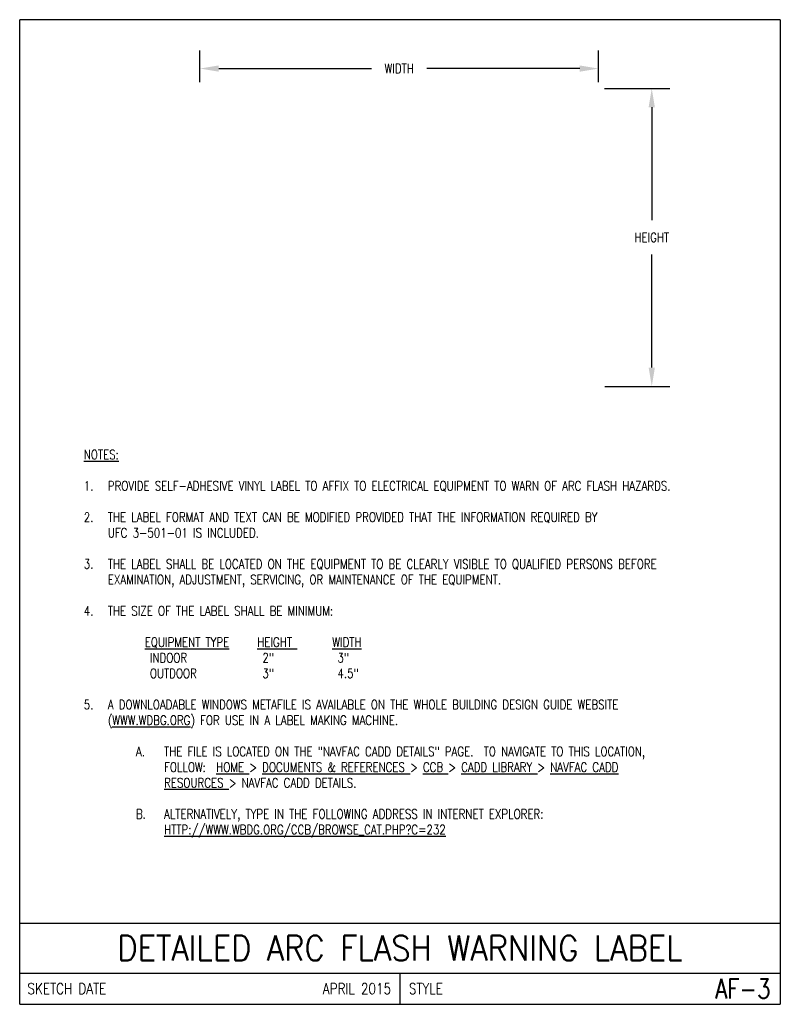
# Model space of a CAD drawing. Header units: inches. Extents: x 0 to 7.6, y 0 to 9.85.
import ezdxf
from ezdxf.enums import TextEntityAlignment as Align

# ---------------------------------------------------------------- set-up
doc = ezdxf.new("R2010")
doc.units = ezdxf.units.IN
doc.header["$MEASUREMENT"] = 0
doc.layers.get('Defpoints').update_dxf_attribs({"linetype": 'CONTINUOUS'})
doc.layers.add('E-DETL', color=2, linetype='CONTINUOUS')
doc.layers.add('E-DETL-TEXT', color=3, linetype='CONTINUOUS')
doc.styles.add('ROMANS', font='ROMANS.SHX', dxfattribs={"width": 0.8})
doc.styles.get("Standard").update_dxf_attribs({"font": 'ROMANS.SHX', "width": 0.8, "height": 0.125})
doc.dimstyles.get("Standard").update_dxf_attribs({"dimtxt": 0.18, "dimasz": 0.18, "dimexe": 0.18, "dimexo": 0.0625, "dimgap": 0.09, "dimtad": 0, "dimtih": 1, "dimtoh": 1, "dimdec": 4, "dimzin": 0, "dimdsep": 46, "dimtxsty": 'Standard', "dimcen": 0.09, "dimadec": 0, "dimazin": 0, "dimtfac": 1, "dimtdec": 4, "dimtofl": 0, "dimtmove": 0, "dimatfit": 3, "dimfxl": 0, "dimtolj": 1, "dimtzin": 0, "dimarcsym": 0})

# ---------------------------------------------------------------- blocks, each defined once
blk = doc.blocks.new('*D1')
at = {"layer": 'Defpoints', "color": 0, "transparency": 16777216}
for p in [(5.7862, 9.3596), (1.8018, 9.1606), (5.7862, 9.1606)]:
    blk.add_point(p, dxfattribs=at)
at = {"layer": 'E-DETL-TEXT', "color": 0, "lineweight": -2, "transparency": 16777216}
for p, q in [((1.8018, 9.2231), (1.8018, 9.5396)), ((5.7862, 9.2231), (5.7862, 9.5396)), ((1.9893, 9.3596), (3.5172, 9.3596)), ((5.5987, 9.3596), (4.0708, 9.3596))]:
    blk.add_line(p, q, dxfattribs=at)
at = {"layer": 'E-DETL-TEXT', "color": 0, "transparency": 16777216}
for points in [[(1.9893, 9.3908), (1.9893, 9.3283), (1.8018, 9.3596)], [(5.5987, 9.3908), (5.5987, 9.3283), (5.7862, 9.3596)]]:
    blk.add_solid(points, dxfattribs=at)
at = {"layer": 'E-DETL-TEXT', "color": 0, "transparency": 16777216, "insert": (3.794, 9.3596), "char_height": 0.125, "attachment_point": 5}
blk.add_mtext('\\A1;{\\H0.75x;WIDTH}', dxfattribs=at)
blk = doc.blocks.new('*D2')
at = {"layer": 'Defpoints', "color": 0, "transparency": 16777216}
for p in [(5.7847, 9.1606), (6.3187, 9.1606), (5.7862, 6.1808)]:
    blk.add_point(p, dxfattribs=at)
at = {"layer": 'E-DETL-TEXT', "color": 0, "lineweight": -2, "transparency": 16777216}
for p, q in [((5.8472, 9.1606), (6.4987, 9.1606)), ((6.3187, 8.9731), (6.3187, 7.8426)), ((6.3187, 6.3683), (6.3187, 7.4988)), ((5.8487, 6.1808), (6.4987, 6.1808))]:
    blk.add_line(p, q, dxfattribs=at)
at = {"layer": 'E-DETL-TEXT', "color": 0, "transparency": 16777216}
for points in [[(6.2874, 8.9731), (6.3499, 8.9731), (6.3187, 9.1606)], [(6.2874, 6.3683), (6.3499, 6.3683), (6.3187, 6.1808)]]:
    blk.add_solid(points, dxfattribs=at)
at = {"layer": 'E-DETL-TEXT', "color": 0, "transparency": 16777216, "insert": (6.3187, 7.6707), "char_height": 0.125, "attachment_point": 5}
blk.add_mtext('\\A1;{\\H0.75x;HEIGHT}', dxfattribs=at)

msp = doc.modelspace()

# ---------------------------------------------------------------- linework, layer by layer
at = {"layer": 'E-DETL'}
for p, q in [((7.60362, 9.8484), (0, 9.8484)), ((0, 0), (0, 9.8484)), ((7.60362, 9.8484), (7.60362, 0)), ((0, 0.8125), (7.60362, 0.8125)), ((0, 0.3125), (7.60362, 0.3125)), ((3.80181, 0.3125), (3.80181, 0)), ((0, 0), (7.60362, 0))]:
    msp.add_line(p, q, dxfattribs=at)

# ---------------------------------------------------------------- texts
at = {"layer": 'E-DETL-TEXT', "style": 'ROMANS', "width": 0.9}
msp.add_text('DETAILED ARC FLASH WARNING LABEL', height=0.25, dxfattribs=at).set_placement((3.80181, 0.5625), align=Align.MIDDLE_CENTER)
at = {"layer": 'E-DETL-TEXT', "style": 'ROMANS', "width": 0.8}
for s, height, p in [('SKETCH DATE', 0.1100001, (0.07725, 0.15625)), ('STYLE', 0.11, (3.8906, 0.15625))]:
    msp.add_text(s, height=height, dxfattribs=at).set_placement(p, align=Align.MIDDLE_LEFT)
for s, height, p in [('APRIL 2015', 0.11, (3.71302, 0.15625)), ('AF-3', 0.196851, (7.50549, 0.15625))]:
    msp.add_text(s, height=height, dxfattribs=at).set_placement(p, align=Align.MIDDLE_RIGHT)
at = {"layer": 'E-DETL-TEXT', "insert": (0.5, 5.54476), "char_height": 0.09375, "width": 6.6036203, "attachment_point": 1}
msp.add_mtext('\\pi-0.2402,l0.3809,t0.3809;{\\LNOTES:\\P}\\P1.^IPROVIDE SELF-ADHESIVE VINYL LABEL TO AFFIX TO ELECTRICAL EQUIPMENT TO WARN OF ARC FLASH HAZARDS.\\P\\pt0.1406,0.4219;\\P\\pt0.3809;2.^ITHE LABEL FORMAT AND TEXT CAN BE MODIFIED PROVIDED THAT THE INFORMATION REQUIRED BY\\P ^IUFC 3-501-01 IS INCLUDED.\\P\\P3.^ITHE LABEL SHALL BE LOCATED ON THE EQUIPMENT TO BE CLEARLY VISIBLE TO QUALIFIED PERSONS BEFORE EXAMINATION, ADJUSTMENT, SERVICING, OR MAINTENANCE OF THE EQUIPMENT.\\P\\P4.^ITHE SIZE OF THE LABEL SHALL BE MINIMUM:\\P\\pi0,l0.375,tz;\\P^I{\\LEQUIPMENT TYPE}^I{\\LHEIGHT }^I{\\LWIDTH\\P}^I INDOOR^I^I 2"^I^I 3"\\P^I OUTDOOR^I^I 3"^I^I 4.5"\\P\\P\\pi-0.2402,l0.3809,t0.3809;5.^IA DOWNLOADABLE WINDOWS METAFILE IS AVAILABLE ON THE WHOLE BUILDING DESIGN GUIDE WEBSITE ({\\LWWW.WDBG.ORG}) FOR USE IN A LABEL MAKING MACHINE.\\P\\P\\pi-0.2813,l0.94341,t0.94341;A.^ITHE FILE IS LOCATED ON THE "NAVFAC CADD DETAILS" PAGE.  TO NAVIGATE TO THIS LOCATION, \\P\\pi0,t0.6621,0.94341;FOLLOW:  {\\LHOME }> {\\LDOCUMENTS & REFERENCES }> {\\LCCB }> {\\LCADD LIBRARY }> {\\LNAVFAC CADD \\PRESOURCES }> NAVFAC CADD DETAILS.\\P\\pi-0.4277,l0.6621,t0.6621;\\P\\pi-0.2813,l0.94341,t0.94341;B.^IALTERNATIVELY, TYPE IN THE FOLLOWING ADDRESS IN INTERNET EXPLORER:  \\P\\pi0,t0.6621,0.94341;{\\LHTTP://WWW.WBDG.ORG/CCB/BROWSE_CAT.PHP?C=232}', dxfattribs=at)

# ---------------------------------------------------------------- dimensions: what is measured, and where the dimension line sits
at = {"layer": 'E-DETL-TEXT'}
dim = msp.add_linear_dim(base=(5.78618, 9.35959), p1=(1.80181, 9.16064), p2=(5.78618, 9.16064), text='{\\H0.75x;WIDTH}', dimstyle='Standard', override={"dimtxt": 0.125, "dimasz": 0.1875, "dimgap": 0.125, "dimcen": 0}, dxfattribs=at)
dim.commit()
dim.dimension.update_dxf_attribs({"geometry": '*D1', "text_midpoint": (3.794, 9.35959)})
dim = msp.add_linear_dim(base=(6.31866, 9.16064), p1=(5.78618, 6.1808), p2=(5.78472, 9.16064), angle=90, text='{\\H0.75x;HEIGHT}', dimstyle='Standard', override={"dimtxt": 0.125, "dimasz": 0.1875, "dimgap": 0.125, "dimcen": 0}, dxfattribs=at)
dim.commit()
dim.dimension.update_dxf_attribs({"geometry": '*D2', "text_midpoint": (6.31866, 7.67072)})

doc.saveas('drawing.dxf')
